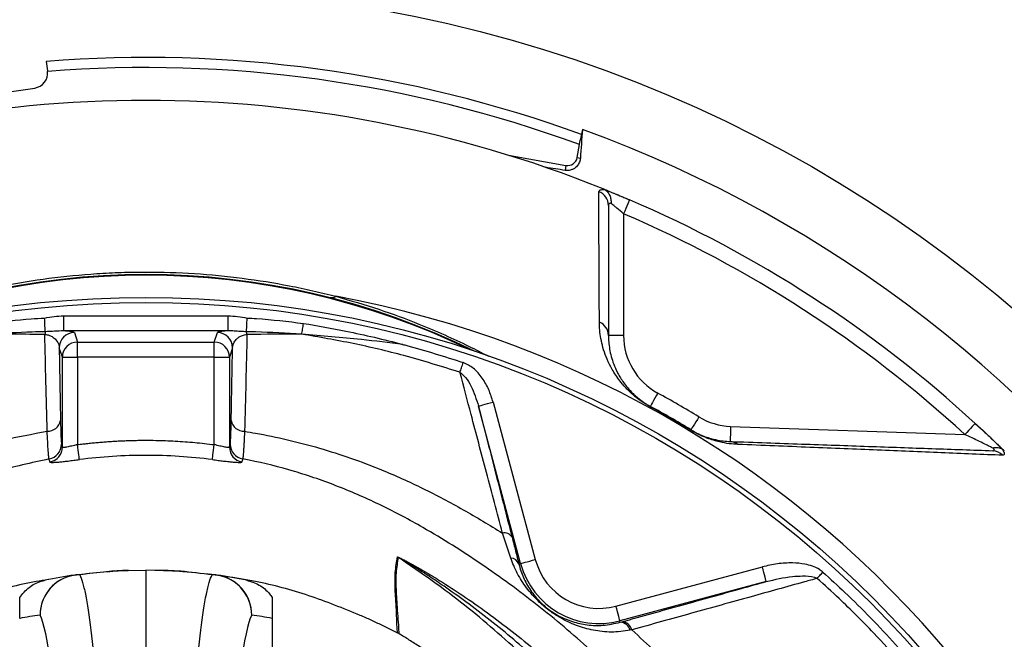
# Model space of a CAD drawing. Header units: millimetres. Extents: x 2138 to 3794, y 2155 to 3811.
# Tile 10 of 12: x 2916 to 3306, y 3255 to 3501. Entities that reach past the tile are written whole.
import ezdxf

# ---------------------------------------------------------------- set-up
doc = ezdxf.new("R2010")
doc.units = ezdxf.units.MM
doc.header["$LTSCALE"] = 2

msp = doc.modelspace()

# ---------------------------------------------------------------- linework, layer by layer
at = {"color": 7, "linetype": 'Continuous', "lineweight": 25}
for p, q in [((2926.03, 3484.23), (2926.59, 3480.49)), ((2864.18, 3465.1), (2921.54, 3473.67)), ((3138.54, 3457.29), (3137.69, 3453.05)), ((3137.38, 3451.28), (3137.69, 3453.05)), ((3136.47, 3446.15), (3137.38, 3451.28)), ((3109.32, 3447.05), (3132.03, 3443.04)), ((3136.47, 3446.15), (3137.74, 3445.93)), ((3132.03, 3443.04), (3131.68, 3441.07)), ((3147.38, 3433.5), (3157.23, 3429.41)), ((3154.86, 3423.89), (3154.86, 3375.67)), ((2933.03, 3377.52), (2933.03, 3383.51)), ((2933.03, 3383.51), (2998.13, 3383.51)), ((2998.13, 3377.52), (2998.13, 3383.51)), ((2998.13, 3377.52), (2933.03, 3377.52)), ((2937.24, 3376.81), (2938.48, 3373.09)), ((2992.68, 3373.09), (2993.92, 3376.81)), ((3154.86, 3375.67), (3148.86, 3375.67)), ((2932.48, 3367.1), (2931.24, 3370.82)), ((2938.48, 3367.1), (2938.48, 3373.09)), ((2938.48, 3373.09), (2992.68, 3373.09)), ((2992.68, 3367.1), (2992.68, 3373.09)), ((2999.92, 3370.82), (2998.68, 3367.1)), ((2932.48, 3331.46), (2932.48, 3367.1)), ((2932.48, 3367.1), (2938.48, 3367.1)), ((2938.48, 3367.1), (2938.48, 3332.45)), ((2992.68, 3367.1), (2938.48, 3367.1)), ((2992.68, 3332.45), (2992.68, 3367.1)), ((2992.68, 3367.1), (2998.68, 3367.1)), ((2998.68, 3367.1), (2998.68, 3331.46)), ((3114.07, 3285.38), (3097.37, 3347.72)), ((3103.16, 3349.27), (3119.86, 3286.94)), ((3197.28, 3339.69), (3290.12, 3336.45)), ((2932.14, 3332.66), (2932.48, 3331.46)), ((3110.19, 3287.53), (3106.84, 3297.45)), ((3113.36, 3285.19), (3114.07, 3285.38)), ((2958.74, 3282.67), (2965.58, 3282.79)), ((2965.58, 3282.79), (2965.58, 3061.21)), ((2972.42, 3282.67), (2965.58, 3282.79)), ((2972.55, 3282.43), (2965.58, 3282.79)), ((3151.84, 3268.48), (3209.84, 3284.02)), ((3211.39, 3278.23), (3153.39, 3262.68)), ((3015.58, 3263.62), (3015.58, 3235.58)), ((3153.55, 3262.1), (3153.39, 3262.68)), ((3153.55, 3262.1), (3154.28, 3262.3)), ((3065.78, 3257.62), (3065.37, 3257.84)), ((3158.11, 3259.09), (3157.43, 3258.95))]:
    msp.add_line(p, q, dxfattribs=at)
at = {"color": 7, "linetype": 'Continuous', "lineweight": 25, "flags": 128}
for points in [[(3157.23, 3429.41), (3157.18, 3429.3), (3157.05, 3428.99), (3156.83, 3428.48), (3156.54, 3427.79), (3156.18, 3426.96), (3155.77, 3426), (3155.32, 3424.97), (3154.86, 3423.89)], [(2925.71, 3377.17), (2925.69, 3377.59), (2925.66, 3378.1), (2925.63, 3378.71), (2925.6, 3379.39), (2925.56, 3380.13), (2925.52, 3380.92), (2925.48, 3381.74), (2925.44, 3382.58)], [(3005.45, 3377.17), (3005.47, 3377.59), (3005.5, 3378.1), (3005.53, 3378.71), (3005.56, 3379.39), (3005.6, 3380.13), (3005.64, 3380.92), (3005.68, 3381.74), (3005.72, 3382.58)], [(3027.36, 3376.2), (3027.43, 3376.63), (3027.51, 3377.11), (3027.59, 3377.61), (3027.67, 3378.15), (3027.76, 3378.71), (3027.85, 3379.28), (3027.95, 3379.87), (3028.04, 3380.47)], [(3090.03, 3361.13), (3090.17, 3361.53), (3090.32, 3361.96), (3090.47, 3362.43), (3090.63, 3362.91), (3090.8, 3363.41), (3090.97, 3363.92), (3091.14, 3364.45), (3091.32, 3364.97)], [(3168.37, 3352.87), (3167.81, 3351.84), (3167.27, 3350.86), (3166.77, 3349.95), (3166.33, 3349.15), (3165.97, 3348.5), (3165.71, 3348.01), (3165.54, 3347.71), (3165.49, 3347.61)], [(3097.37, 3347.72), (3097.5, 3347.76), (3097.84, 3347.85), (3098.38, 3347.99), (3099.1, 3348.18), (3099.97, 3348.42), (3100.97, 3348.69), (3102.04, 3348.97), (3103.16, 3349.27)], [(3165.49, 3347.61), (3165.48, 3347.61), (3165.48, 3347.6), (3165.48, 3347.59), (3165.47, 3347.58), (3165.46, 3347.56), (3165.44, 3347.53), (3165.43, 3347.51), (3165.41, 3347.47)], [(3184.68, 3343.45), (3184.08, 3342.45), (3183.49, 3341.49), (3182.95, 3340.6), (3182.48, 3339.83), (3182.09, 3339.19), (3181.81, 3338.71), (3181.63, 3338.42), (3181.57, 3338.32)], [(3197.28, 3339.69), (3197.24, 3338.52), (3197.2, 3337.39), (3197.16, 3336.36), (3197.13, 3335.45), (3197.1, 3334.7), (3197.08, 3334.15), (3197.07, 3333.81), (3197.07, 3333.69)], [(3294.18, 3340.87), (3294.1, 3340.78), (3293.87, 3340.53), (3293.49, 3340.12), (3292.99, 3339.57), (3292.37, 3338.9), (3291.67, 3338.14), (3290.91, 3337.31), (3290.12, 3336.45)], [(3294.18, 3340.87), (3297.27, 3338), (3305.71, 3329.94)], [(3181.57, 3338.32), (3181.57, 3338.32), (3181.56, 3338.32), (3181.56, 3338.31), (3181.55, 3338.29), (3181.54, 3338.27), (3181.52, 3338.25), (3181.51, 3338.22), (3181.49, 3338.19)], [(2939.23, 3326.52), (2939.21, 3326.71), (2939.16, 3327.1), (2939.09, 3327.67), (2938.99, 3328.41), (2938.88, 3329.29), (2938.75, 3330.28), (2938.62, 3331.35), (2938.48, 3332.45)], [(2991.92, 3326.52), (2991.95, 3326.71), (2992, 3327.1), (2992.07, 3327.67), (2992.17, 3328.41), (2992.28, 3329.29), (2992.41, 3330.28), (2992.54, 3331.35), (2992.68, 3332.45)], [(3114.07, 3285.38), (3114.2, 3285.42), (3114.54, 3285.51), (3115.08, 3285.65), (3115.8, 3285.85), (3116.68, 3286.08), (3117.67, 3286.35), (3118.75, 3286.64), (3119.86, 3286.94)], [(3211.39, 3278.23), (3211.36, 3278.35), (3211.27, 3278.7), (3211.12, 3279.24), (3210.93, 3279.96), (3210.7, 3280.83), (3210.43, 3281.83), (3210.14, 3282.9), (3209.84, 3284.02)], [(3231.57, 3279.49), (3231.82, 3279.78), (3232.09, 3280.07), (3232.36, 3280.37), (3232.64, 3280.69), (3232.93, 3281.01), (3233.22, 3281.33), (3233.52, 3281.66), (3233.82, 3281.99)], [(3153.39, 3262.68), (3153.35, 3262.81), (3153.26, 3263.15), (3153.12, 3263.69), (3152.92, 3264.42), (3152.69, 3265.29), (3152.42, 3266.28), (3152.14, 3267.36), (3151.84, 3268.48)]]:
    msp.add_lwpolyline(points, dxfattribs=at)
at = {"color": 7, "linetype": 'Continuous', "lineweight": 25}
for radius in [828, 788, 786.78, 767.7, 764, 759, 530, 408, 406]:
    msp.add_circle((2965.58, 2982.79), radius, dxfattribs=at)
for centre, radius, start, end in [((2965.58, 2982.79), 503, 69.9328, 94.51), ((2920.65, 3479.61), 6, 278.5, 6.3159), ((2965.58, 2982.79), 499, 69.8618, 94.4785), ((2965.58, 2982.79), 486, 68.1183, 111.8817), ((2965.58, 2982.79), 505.04, 290.0275, 69.9725), ((3132.7, 3446.82), 3.84, 260, 350), ((3143.03, 3427.14), 5.83, 0.4741, 69.9722), ((2965.58, 2982.79), 486, 47.4582, 66.7751), ((2965.58, 2982.79), 480, 47.4582, 66.7751), ((2965.58, 3104.79), 295, 63.7466, 116.2534), ((3038.84, 3394.61), 3.94, 258.3105, 299.9573), ((2965.58, 2982.79), 415.28, 280.4364, 79.5636), ((3143.05, 3375.63), 5.81, 0.4502, 67.5658), ((2935.11, 3374.97), 9.65, 166.7905, 173.1869), ((2937.24, 3370.81), 6, 90.0264, 179.9039), ((2993.92, 3370.81), 6, 0.0963, 89.9735), ((2996.06, 3374.97), 9.65, 6.8129, 13.2124), ((3180.86, 3375.67), 26, 180, 241.279), ((2938.48, 3367.09), 6, 90.0261, 179.9039), ((2992.68, 3367.09), 6, 0.0961, 89.9739), ((2965.58, 2982.79), 422, 58.721, 61.279), ((2965.58, 2982.79), 415.85, 58.721, 61.279), ((2965.58, 2982.79), 416, 58.721, 61.279), ((3198.18, 3365.67), 26, 238.721, 268), ((2926.62, 3342.96), 5.23, 268.3218, 349.7583), ((3004.54, 3342.96), 5.23, 190.2398, 271.6729), ((2926.14, 3332.67), 6, 280.4624, 359.9019), ((3005.02, 3332.67), 6, 180.0982, 259.5371), ((3196.87, 3328.51), 5.18, 51.1748, 87.7707), ((2926.48, 3331.47), 6, 280.4469, 359.8715), ((3004.68, 3331.47), 6, 180.1285, 259.5531), ((3300.91, 3324.54), 5.52, 41.9581, 87.7201), ((3107.54, 3293.83), 3.69, 32.5796, 100.9485), ((3062.4, 3282.62), 6.05, 58.2235, 61.8513), ((3109.86, 3283.77), 3.78, 22.1489, 85.0582), ((3145.08, 3293.69), 32.1, 195, 285), ((3145.08, 3293.69), 26.1, 195, 285), ((2959.02, 3266.67), 16, 91, 92.0426), ((2939.68, 3264.86), 16.03, 91.174, 179.6874), ((2939.63, 3264.96), 15.99, 98.1323, 180.0421), ((2965.58, 3082.79), 200, 98.1084, 101.4951), ((2938.93, 3269.82), 11.08, 87.8444, 98.098), ((2992.23, 3269.82), 11.08, 81.902, 92.1556), ((2991.48, 3264.86), 16.03, 0.3126, 88.826), ((2991.53, 3264.96), 15.99, 359.9579, 81.8677), ((2965.58, 3082.79), 200, 78.5049, 81.8916), ((2949.6, 3082.79), 184, 98.1084, 100.6535), ((2981.56, 3082.79), 184, 79.3465, 81.8916), ((3153.31, 3257.84), 4.27, 15.1584, 86.887), ((3153.96, 3258.03), 4.28, 14.3227, 85.7782)]:
    msp.add_arc(centre, radius, start, end, dxfattribs=at)
at = {"color": 8, "linetype": 'Continuous', "lineweight": 25}
msp.add_arc((2965.58, 3104.79), 294.73, 64.1486, 115.8514, dxfattribs=at)
at = {"color": 7, "linetype": 'Continuous', "lineweight": 25}
for centre, start_param, end_param in [((2922.16, 2862.79), 5.694974, 6.201119), ((3009, 2862.79), 0.082066, 0.588211)]:
    msp.add_ellipse(centre, major_axis=(0, 403.52), ratio=0.044737, start_param=start_param, end_param=end_param, dxfattribs=at)
for points in [[(2926.59, 3480.49), (2926.6, 3480.42), (2926.61, 3480.34), (2926.62, 3480.27)], [(3138.54, 3457.29), (3138.28, 3453.51), (3138.01, 3449.72), (3137.74, 3445.93)], [(3131.68, 3441.07), (3129.16, 3441.46), (3126.57, 3441.86), (3123.91, 3442.28)], [(3147.41, 3433.44), (3147.21, 3433.56), (3146.96, 3433.67), (3146.71, 3433.78)], [(3145.27, 3381), (3145.18, 3398.37), (3145.1, 3415.56), (3145.03, 3432.62)], [(3148.86, 3427.19), (3148.86, 3410.16), (3148.86, 3393.01), (3148.86, 3375.67)], [(3027.36, 3376.2), (3020.15, 3376.17), (3012.91, 3376.14), (3005.64, 3376.11)], [(2999.39, 3342.03), (2999.57, 3351.66), (2999.74, 3361.25), (2999.92, 3370.82)], [(2998.68, 3331.46), (2998.79, 3331.9), (2998.91, 3332.3), (2999.02, 3332.66)], [(2927.57, 3325.57), (2927.45, 3326.01), (2927.34, 3326.41), (2927.23, 3326.77)], [(2972.71, 3282.66), (2972.61, 3282.67), (2972.51, 3282.67), (2972.42, 3282.67)]]:
    msp.add_open_spline(points, degree=3, dxfattribs=at)
for points, knots in [([(3137.74, 3445.93), (3137.7, 3445.35), (3137.57, 3444.8), (3137.14, 3443.76), (3136.84, 3443.27), (3136.25, 3442.59), (3136.03, 3442.37), (3135.52, 3441.97), (3135.24, 3441.77), (3134.58, 3441.43), (3134.2, 3441.27), (3133.48, 3441.1), (3133.22, 3441.05), (3132.75, 3441.01), (3132.57, 3441), (3132.18, 3441.01), (3131.97, 3441.02), (3131.68, 3441.07)], [0, 0, 0, 0, 0.25, 0.25, 0.5, 0.5, 0.625, 0.625, 0.75, 0.75, 0.875, 0.875, 0.9375, 0.9375, 0.96875, 0.96875, 1, 1, 1, 1]), ([(3145.03, 3432.62), (3145.03, 3432.93), (3145.22, 3433.17), (3146.04, 3433.45), (3146.63, 3433.5), (3147.41, 3433.44)], [0, 0, 0, 0, 0.5, 0.5, 1, 1, 1, 1]), ([(3146.71, 3433.78), (3146.99, 3433.66), (3147.29, 3433.54), (3147.97, 3433.27), (3148.33, 3433.12), (3149.1, 3432.81), (3149.51, 3432.64), (3150.36, 3432.29), (3150.81, 3432.11), (3152.19, 3431.54), (3153.15, 3431.13), (3154.66, 3430.5), (3155.17, 3430.28), (3156.2, 3429.85), (3156.71, 3429.63), (3157.23, 3429.41)], [0, 0, 0, 0, 0.125, 0.125, 0.25, 0.25, 0.375, 0.375, 0.5, 0.5, 0.75, 0.75, 0.875, 0.875, 1, 1, 1, 1]), ([(3147.41, 3433.44), (3147.82, 3433.2), (3148.18, 3432.89), (3148.67, 3432.33), (3148.82, 3432.13), (3149.1, 3431.7), (3149.22, 3431.47), (3149.54, 3430.76), (3149.7, 3430.24), (3149.84, 3429.43), (3149.87, 3429.16), (3149.9, 3428.6), (3149.9, 3428.32), (3149.88, 3428.04)], [0, 0, 0, 0, 0.25, 0.25, 0.375, 0.375, 0.5, 0.5, 0.75, 0.75, 0.875, 0.875, 1, 1, 1, 1]), ([(3149.88, 3428.04), (3149.71, 3428.05), (3149.56, 3428.04), (3149.3, 3427.97), (3149.19, 3427.91), (3148.94, 3427.69), (3148.86, 3427.47), (3148.86, 3427.19)], [0, 0, 0, 0, 0.25, 0.25, 0.5, 0.5, 1, 1, 1, 1]), ([(3154.86, 3423.89), (3153.95, 3424.68), (3153.03, 3425.45), (3151.73, 3426.53), (3151.32, 3426.87), (3150.55, 3427.5), (3150.19, 3427.79), (3149.88, 3428.04)], [0, 0, 0, 0, 0.5, 0.5, 0.75, 0.75, 1, 1, 1, 1]), ([(2890.35, 3391.2), (2902.36, 3394.32), (2914.63, 3396.71), (2933.43, 3399.15), (2939.77, 3399.77), (2949.38, 3400.39), (2952.61, 3400.55), (2957.47, 3400.71), (2959.09, 3400.75), (2962.34, 3400.8), (2963.96, 3400.81), (2978.51, 3400.82), (2991.24, 3399.98), (3010.07, 3397.55), (3016.3, 3396.55), (3025.58, 3394.75), (3028.66, 3394.1), (3034.77, 3392.71), (3037.8, 3391.98), (3040.8, 3391.2)], [0, 0, 0, 0, 0.25, 0.25, 0.375, 0.375, 0.4375, 0.4375, 0.46875, 0.46875, 0.5, 0.5, 0.75, 0.75, 0.875, 0.875, 0.9375, 0.9375, 1, 1, 1, 1]), ([(2903.12, 3380.47), (2908.79, 3381.17), (2916.21, 3382.09), (2923.67, 3382.49), (2925.44, 3382.58)], [0, 0, 0, 0, 0.76355, 1, 1, 1, 1]), ([(2925.44, 3382.58), (2926.7, 3382.8), (2929.21, 3383.23), (2931.76, 3383.42), (2933.03, 3383.51)], [0, 0, 0, 0, 0.501177, 1, 1, 1, 1]), ([(2998.13, 3383.51), (2999.4, 3383.42), (3001.94, 3383.24), (3004.46, 3382.8), (3005.72, 3382.58)], [0, 0, 0, 0, 0.497982, 1, 1, 1, 1]), ([(3005.72, 3382.58), (3006.94, 3382.52), (3014.4, 3382.13), (3021.83, 3381.22), (3028.04, 3380.47)], [0, 0, 0, 0, 0.162937, 1, 1, 1, 1]), ([(3028.04, 3380.47), (3033.66, 3379.5), (3046.84, 3377.22), (3059.9, 3374.11), (3067.36, 3372.14), (3067.4, 3372.13)], [0, 0, 0, 0, 0.424994, 0.997098, 1, 1, 1, 1]), ([(3165.41, 3347.47), (3164.93, 3347.74), (3164.46, 3348.01), (3163.55, 3348.56), (3163.1, 3348.84), (3161.82, 3349.68), (3161.06, 3350.23), (3159.66, 3351.31), (3159.04, 3351.83), (3157.9, 3352.82), (3157.38, 3353.31), (3156.41, 3354.25), (3155.97, 3354.7), (3155.15, 3355.58), (3154.77, 3356.01), (3153.71, 3357.27), (3153.09, 3358.06), (3151.97, 3359.61), (3151.48, 3360.36), (3150.57, 3361.82), (3150.16, 3362.53), (3149.05, 3364.61), (3148.45, 3365.93), (3147.44, 3368.48), (3147.03, 3369.71), (3146.35, 3372.11), (3146.09, 3373.28), (3145.46, 3376.71), (3145.28, 3378.89), (3145.27, 3381)], [0, 0, 0, 0, 0.015625, 0.015625, 0.03125, 0.03125, 0.0625, 0.0625, 0.09375, 0.09375, 0.125, 0.125, 0.15625, 0.15625, 0.1875, 0.1875, 0.25, 0.25, 0.3125, 0.3125, 0.375, 0.375, 0.5, 0.5, 0.625, 0.625, 0.75, 0.75, 1, 1, 1, 1]), ([(2925.71, 3377.17), (2923.97, 3377.13), (2916.66, 3376.96), (2909.36, 3376.53), (2903.8, 3376.2)], [0, 0, 0, 0, 0.237772, 1, 1, 1, 1]), ([(2925.52, 3376.11), (2921.55, 3376.13), (2914.29, 3376.15), (2907.07, 3376.19), (2903.8, 3376.2)], [0, 0, 0, 0, 0.546931, 1, 1, 1, 1]), ([(2926.47, 3337.74), (2926.3, 3344.27), (2925.97, 3357.1), (2925.67, 3369.85), (2925.52, 3376.11)], [0, 0, 0, 0, 0.50918, 1, 1, 1, 1]), ([(2925.52, 3376.11), (2925.86, 3376.07), (2926.43, 3376), (2927.45, 3375.71), (2928.8, 3375.07), (2930.3, 3373.73), (2931.08, 3372.22), (2931.2, 3371.15), (2931.24, 3370.82)], [0, 0, 0, 0, 0.062871, 0.105693, 0.228992, 0.457722, 0.829414, 1, 1, 1, 1]), ([(2933.03, 3377.52), (2931.84, 3377.47), (2929.46, 3377.35), (2926.96, 3377.23), (2925.71, 3377.17)], [0, 0, 0, 0, 0.49904, 1, 1, 1, 1]), ([(2937.24, 3376.81), (2937.18, 3376.87), (2937.05, 3377), (2936.21, 3377.19), (2934.93, 3377.37), (2933.61, 3377.48), (2933.03, 3377.52)], [0, 0, 0, 0, 0.241363, 0.507947, 0.781172, 1, 1, 1, 1]), ([(2998.13, 3377.52), (2997.22, 3377.45), (2995.52, 3377.3), (2994.24, 3377.05), (2994.03, 3376.89), (2993.92, 3376.81)], [0, 0, 0, 0, 0.3575636, 0.6735949, 1, 1, 1, 1]), ([(3005.45, 3377.17), (3004.63, 3377.19), (3002.96, 3377.23), (3000.58, 3377.47), (2998.95, 3377.5), (2998.13, 3377.52)], [0, 0, 0, 0, 0.325335, 0.659459, 1, 1, 1, 1]), ([(2999.92, 3370.82), (2999.94, 3371.31), (3000.04, 3371.8), (3000.31, 3372.53), (3000.43, 3372.77), (3000.7, 3373.26), (3000.86, 3373.5), (3001.23, 3373.98), (3001.45, 3374.21), (3001.95, 3374.68), (3002.25, 3374.9), (3002.77, 3375.23), (3002.95, 3375.33), (3003.36, 3375.54), (3003.59, 3375.63), (3004.08, 3375.81), (3004.35, 3375.9), (3004.96, 3376.03), (3005.29, 3376.09), (3005.64, 3376.11)], [0, 0, 0, 0, 0.25, 0.25, 0.375, 0.375, 0.5, 0.5, 0.625, 0.625, 0.75, 0.75, 0.8125, 0.8125, 0.875, 0.875, 0.9375, 0.9375, 1, 1, 1, 1]), ([(3005.64, 3376.11), (3005.49, 3369.85), (3005.19, 3357.1), (3004.86, 3344.27), (3004.69, 3337.74)], [0, 0, 0, 0, 0.490815, 1, 1, 1, 1]), ([(3027.36, 3376.2), (3021.26, 3376.55), (3013.96, 3376.98), (3006.65, 3377.15), (3005.45, 3377.17)], [0, 0, 0, 0, 0.83609, 1, 1, 1, 1]), ([(3090.03, 3361.13), (3082.66, 3363.4), (3068.71, 3367.71), (3047.76, 3372.68), (3034.17, 3375.02), (3027.36, 3376.2)], [0, 0, 0, 0, 0.358679, 0.67891, 1, 1, 1, 1]), ([(3067.4, 3372.13), (3061.92, 3372.8), (3048.58, 3374.44), (3035.23, 3375.55), (3027.36, 3376.2)], [0, 0, 0, 0, 0.410861, 1, 1, 1, 1]), ([(3148.86, 3375.67), (3148.86, 3373.94), (3149, 3372.14), (3149.48, 3369.32), (3149.69, 3368.36), (3150.22, 3366.39), (3150.54, 3365.38), (3151.34, 3363.28), (3151.81, 3362.2), (3152.69, 3360.49), (3153.01, 3359.91), (3153.72, 3358.71), (3154.11, 3358.09), (3155, 3356.81), (3155.49, 3356.16), (3156.62, 3354.77), (3157.25, 3354.04), (3158.41, 3352.86), (3158.83, 3352.45), (3159.77, 3351.6), (3160.28, 3351.16), (3161.17, 3350.45), (3161.48, 3350.21), (3162.15, 3349.71), (3162.51, 3349.46), (3163.28, 3348.93), (3163.69, 3348.66), (3164.56, 3348.13), (3165.02, 3347.87), (3165.49, 3347.61)], [0, 0, 0, 0, 0.25, 0.25, 0.375, 0.375, 0.5, 0.5, 0.625, 0.625, 0.6875, 0.6875, 0.75, 0.75, 0.8125, 0.8125, 0.875, 0.875, 0.90625, 0.90625, 0.9375, 0.9375, 0.953125, 0.953125, 0.96875, 0.96875, 0.984375, 0.984375, 1, 1, 1, 1]), ([(2931.24, 3370.82), (2931.29, 3367.76), (2931.47, 3358.19), (2931.65, 3348.57), (2931.76, 3342.03)], [0, 0, 0, 0, 0.319499, 1, 1, 1, 1]), ([(3067.4, 3372.13), (3067.91, 3371.99), (3075.95, 3369.85), (3083.89, 3367.33), (3091.32, 3364.97)], [0, 0, 0, 0, 0.063467, 1, 1, 1, 1]), ([(3103.16, 3349.27), (3102.64, 3350.93), (3101.59, 3354.29), (3098.97, 3358.87), (3095.66, 3362.84), (3092.7, 3364.3), (3091.32, 3364.97)], [0, 0, 0, 0, 0.254961, 0.517386, 0.775934, 1, 1, 1, 1]), ([(3106.84, 3297.45), (3104.72, 3305.49), (3100.48, 3321.54), (3094.91, 3342.65), (3091.5, 3355.59), (3090.03, 3361.13)], [0, 0, 0, 0, 0.364122, 0.727927, 1, 1, 1, 1]), ([(3090.03, 3361.13), (3090.81, 3360.46), (3092.61, 3358.93), (3095.24, 3354.38), (3096.5, 3350.42), (3097.37, 3347.72)], [0, 0, 0, 0, 0.194552, 0.450243, 1, 1, 1, 1]), ([(3097.37, 3347.72), (3099.48, 3339.42), (3101.64, 3330.95), (3106.07, 3313.65), (3108.33, 3304.82), (3110.65, 3295.82)], [0, 0, 0, 0, 0.5, 0.5, 1, 1, 1, 1]), ([(2931.76, 3342.03), (2931.79, 3340.74), (2931.84, 3338.12), (2931.94, 3335.31), (2932.04, 3333.31), (2932.1, 3332.88), (2932.14, 3332.66)], [0, 0, 0, 0, 0.246301, 0.500378, 0.746212, 1, 1, 1, 1]), ([(2999.02, 3332.66), (2999.05, 3332.87), (2999.12, 3333.31), (2999.22, 3335.32), (2999.32, 3338.17), (2999.37, 3340.73), (2999.39, 3342.03)], [0, 0, 0, 0, 0.2509625, 0.5104322, 0.7515592, 1, 1, 1, 1]), ([(3294.18, 3340.87), (3295.26, 3339.88), (3296.32, 3338.89), (3298.4, 3336.95), (3299.43, 3335.98), (3300.93, 3334.55), (3301.43, 3334.08), (3302.38, 3333.16), (3302.84, 3332.72), (3303.74, 3331.85), (3304.17, 3331.43), (3304.98, 3330.64), (3305.36, 3330.27), (3305.71, 3329.94)], [0, 0, 0, 0, 0.25, 0.25, 0.5, 0.5, 0.625, 0.625, 0.75, 0.75, 0.875, 0.875, 1, 1, 1, 1]), ([(2927.23, 3326.77), (2927.18, 3326.9), (2927.13, 3327.24), (2927.02, 3328.31), (2926.96, 3329.05), (2926.83, 3330.93), (2926.76, 3332.05), (2926.66, 3333.99), (2926.62, 3334.68), (2926.55, 3336.14), (2926.51, 3336.92), (2926.47, 3337.74)], [0, 0, 0, 0, 0.25, 0.25, 0.5, 0.5, 0.75, 0.75, 0.875, 0.875, 1, 1, 1, 1]), ([(3004.69, 3337.74), (3004.61, 3336.11), (3004.54, 3334.65), (3004.43, 3332.72), (3004.4, 3332.12), (3004.33, 3331), (3004.3, 3330.48), (3004.2, 3329.07), (3004.14, 3328.33), (3004.05, 3327.52), (3004.03, 3327.29), (3003.98, 3326.95), (3003.95, 3326.83), (3003.93, 3326.77)], [0, 0, 0, 0, 0.25, 0.25, 0.375, 0.375, 0.5, 0.5, 0.75, 0.75, 0.875, 0.875, 1, 1, 1, 1]), ([(3004.69, 3337.74), (3006.13, 3337.5), (3016.12, 3335.83), (3034.45, 3331.5), (3056.54, 3323.81), (3075.41, 3315.25), (3091.4, 3306.83), (3101.7, 3300.58), (3106.84, 3297.45)], [0, 0, 0, 0, 0.039622, 0.274793, 0.50996, 0.673205, 0.836641, 1, 1, 1, 1]), ([(3200.11, 3332.55), (3199.05, 3332.59), (3197.94, 3332.68), (3195.53, 3332.99), (3194.25, 3333.22), (3192.08, 3333.72), (3191.32, 3333.93), (3189.69, 3334.42), (3188.82, 3334.71), (3187.41, 3335.25), (3186.92, 3335.44), (3185.92, 3335.87), (3185.4, 3336.1), (3184.33, 3336.62), (3183.76, 3336.91), (3182.63, 3337.52), (3182.06, 3337.84), (3181.49, 3338.19)], [0, 0, 0, 0, 0.25, 0.25, 0.5, 0.5, 0.625, 0.625, 0.75, 0.75, 0.8125, 0.8125, 0.875, 0.875, 0.9375, 0.9375, 1, 1, 1, 1]), ([(3181.57, 3338.32), (3182.1, 3338), (3182.63, 3337.7), (3183.4, 3337.29), (3183.66, 3337.16), (3184.16, 3336.91), (3184.4, 3336.79), (3185.11, 3336.46), (3185.56, 3336.26), (3186.42, 3335.91), (3186.83, 3335.75), (3188, 3335.32), (3188.71, 3335.1), (3190.03, 3334.72), (3190.65, 3334.57), (3192.38, 3334.18), (3193.41, 3334.02), (3195.33, 3333.78), (3196.22, 3333.72), (3197.07, 3333.69)], [0, 0, 0, 0, 0.0625, 0.0625, 0.09375, 0.09375, 0.125, 0.125, 0.1875, 0.1875, 0.25, 0.25, 0.375, 0.375, 0.5, 0.5, 0.75, 0.75, 1, 1, 1, 1]), ([(3301.23, 3331.07), (3300.82, 3331.27), (3300.39, 3331.49), (3299.52, 3331.92), (3299.07, 3332.14), (3297.72, 3332.81), (3296.78, 3333.26), (3294.9, 3334.17), (3293.95, 3334.63), (3292.04, 3335.54), (3291.09, 3335.99), (3290.12, 3336.45)], [0, 0, 0, 0, 0.125, 0.125, 0.25, 0.25, 0.5, 0.5, 0.75, 0.75, 1, 1, 1, 1]), ([(2938.48, 3332.45), (2938.09, 3332.36), (2937.71, 3332.26), (2936.97, 3332.08), (2936.59, 3331.99), (2935.88, 3331.82), (2935.54, 3331.74), (2934.89, 3331.6), (2934.58, 3331.53), (2934.02, 3331.43), (2933.77, 3331.39), (2933.32, 3331.33), (2933.13, 3331.31), (2932.66, 3331.3), (2932.49, 3331.35), (2932.48, 3331.46)], [0, 0, 0, 0, 0.125, 0.125, 0.25, 0.25, 0.375, 0.375, 0.5, 0.5, 0.625, 0.625, 0.75, 0.75, 1, 1, 1, 1]), ([(2938.48, 3332.45), (2939.17, 3332.54), (2940.55, 3332.71), (2942.63, 3332.95), (2944.72, 3333.16), (2946.8, 3333.36), (2948.88, 3333.53), (2950.97, 3333.69), (2953.05, 3333.82), (2955.14, 3333.93), (2957.22, 3334.02), (2959.31, 3334.09), (2961.4, 3334.15), (2963.49, 3334.18), (2966.18, 3334.19), (2969.46, 3334.16), (2973.34, 3334.05), (2977.22, 3333.88), (2981.09, 3333.63), (2984.96, 3333.31), (2988.82, 3332.93), (2991.4, 3332.61), (2992.68, 3332.45)], [0, 0, 0, 0, 0.038544, 0.07706, 0.115553, 0.154026, 0.192484, 0.230928, 0.269364, 0.307795, 0.346224, 0.384656, 0.423094, 0.461542, 0.500002, 0.571418, 0.642799, 0.714168, 0.785549, 0.856966, 0.928441, 1, 1, 1, 1]), ([(2998.68, 3331.46), (2998.68, 3331.4), (2998.63, 3331.37), (2998.47, 3331.31), (2998.34, 3331.3), (2998.03, 3331.31), (2997.84, 3331.33), (2997.39, 3331.39), (2997.14, 3331.43), (2996.58, 3331.53), (2996.28, 3331.6), (2995.62, 3331.74), (2995.28, 3331.82), (2994.57, 3331.98), (2994.2, 3332.07), (2993.45, 3332.26), (2993.07, 3332.36), (2992.68, 3332.45)], [0, 0, 0, 0, 0.125, 0.125, 0.25, 0.25, 0.375, 0.375, 0.5, 0.5, 0.625, 0.625, 0.75, 0.75, 0.875, 0.875, 1, 1, 1, 1]), ([(3197.07, 3333.69), (3206.86, 3333.35), (3216.24, 3333.02), (3234.44, 3332.39), (3243.25, 3332.08), (3260.44, 3331.48), (3268.81, 3331.19), (3285.21, 3330.61), (3293.24, 3330.33), (3301.13, 3330.06)], [0, 0, 0, 0, 0.25, 0.25, 0.5, 0.5, 0.75, 0.75, 1, 1, 1, 1]), ([(3305.02, 3328.23), (3297.08, 3328.56), (3288.99, 3328.89), (3272.46, 3329.57), (3264.03, 3329.92), (3246.7, 3330.63), (3237.82, 3331), (3219.46, 3331.75), (3209.99, 3332.14), (3200.11, 3332.55)], [0, 0, 0, 0, 0.25, 0.25, 0.5, 0.5, 0.75, 0.75, 1, 1, 1, 1]), ([(2991.92, 3326.52), (2983.18, 3327.64), (2974.4, 3328.2), (2956.76, 3328.2), (2947.98, 3327.64), (2939.23, 3326.52)], [0, 0, 0, 0, 0.5, 0.5, 1, 1, 1, 1]), ([(3301.13, 3330.06), (3301.31, 3330.05), (3301.46, 3330.06), (3301.69, 3330.14), (3301.76, 3330.2), (3301.78, 3330.39), (3301.73, 3330.51), (3301.54, 3330.77), (3301.4, 3330.92), (3301.23, 3331.07)], [0, 0, 0, 0, 0.25, 0.25, 0.5, 0.5, 0.75, 0.75, 1, 1, 1, 1]), ([(3304.99, 3330.55), (3304.74, 3330.71), (3304.47, 3330.84), (3303.9, 3331.05), (3303.59, 3331.12), (3302.94, 3331.21), (3302.61, 3331.23), (3302.1, 3331.2), (3301.93, 3331.19), (3301.58, 3331.14), (3301.4, 3331.11), (3301.23, 3331.07)], [0, 0, 0, 0, 0.25, 0.25, 0.5, 0.5, 0.75, 0.75, 0.875, 0.875, 1, 1, 1, 1]), ([(3304.99, 3330.55), (3305.2, 3330.18), (3305.37, 3329.85), (3305.6, 3329.26), (3305.66, 3329), (3305.67, 3328.6), (3305.62, 3328.45), (3305.39, 3328.26), (3305.23, 3328.22), (3305.02, 3328.23)], [0, 0, 0, 0, 0.25, 0.25, 0.5, 0.5, 0.75, 0.75, 1, 1, 1, 1]), ([(3305.71, 3329.94), (3305.59, 3330.05), (3305.46, 3330.17), (3305.22, 3330.38), (3305.1, 3330.47), (3304.99, 3330.55)], [0, 0, 0, 0, 0.5, 0.5, 1, 1, 1, 1]), ([(2927.57, 3325.57), (2927.58, 3325.52), (2927.66, 3325.48), (2927.98, 3325.43), (2928.21, 3325.42), (2928.65, 3325.42), (2928.81, 3325.42), (2929.17, 3325.44), (2929.37, 3325.45), (2930.01, 3325.49), (2930.49, 3325.52), (2931.56, 3325.62), (2932.16, 3325.68), (2933.42, 3325.82), (2934.08, 3325.89), (2935.14, 3326.01), (2935.5, 3326.06), (2936.23, 3326.15), (2936.6, 3326.19), (2937.71, 3326.33), (2938.47, 3326.42), (2939.23, 3326.52)], [0, 0, 0, 0, 0.125, 0.125, 0.25, 0.25, 0.3125, 0.3125, 0.375, 0.375, 0.5, 0.5, 0.625, 0.625, 0.75, 0.75, 0.8125, 0.8125, 0.875, 0.875, 1, 1, 1, 1]), ([(2991.92, 3326.52), (2992.69, 3326.42), (2993.45, 3326.33), (2994.95, 3326.14), (2995.68, 3326.05), (2996.73, 3325.93), (2997.07, 3325.89), (2997.74, 3325.82), (2998.07, 3325.78), (2999.02, 3325.68), (2999.6, 3325.62), (3000.67, 3325.52), (3001.16, 3325.48), (3002.01, 3325.43), (3002.37, 3325.42), (3002.81, 3325.42), (3002.94, 3325.42), (3003.17, 3325.43), (3003.26, 3325.44), (3003.49, 3325.48), (3003.58, 3325.52), (3003.59, 3325.57)], [0, 0, 0, 0, 0.125, 0.125, 0.25, 0.25, 0.3125, 0.3125, 0.375, 0.375, 0.5, 0.5, 0.625, 0.625, 0.75, 0.75, 0.8125, 0.8125, 0.875, 0.875, 1, 1, 1, 1]), ([(3003.93, 3326.77), (3003.86, 3326.54), (3003.75, 3326.16), (3003.64, 3325.73), (3003.59, 3325.57)], [0, 0, 0, 0, 0.622513, 1, 1, 1, 1]), ([(3110.65, 3295.82), (3111.13, 3293.97), (3112.08, 3290.26), (3112.93, 3286.89), (3113.36, 3285.19)], [0, 0, 0, 0, 0.4978061, 1, 1, 1, 1]), ([(3065.37, 3257.84), (3065.37, 3257.84), (3065.01, 3259.29), (3065.01, 3267.02), (3064.3, 3274.27), (3064.21, 3282.1), (3064.91, 3286.01), (3065.26, 3287.96)], [0, 0, 0, 0, 0.000002, 0.224038, 0.482641, 0.741299, 1, 1, 1, 1]), ([(3065.59, 3287.77), (3065.23, 3285.82), (3064.52, 3281.92), (3064.69, 3274.09), (3065.17, 3266.83), (3065.78, 3259.06), (3065.78, 3257.62), (3065.78, 3257.62)], [0, 0, 0, 0, 0.258568, 0.517112, 0.775632, 0.999998, 1, 1, 1, 1]), ([(3065.26, 3287.96), (3065.27, 3287.97), (3065.29, 3287.98), (3065.43, 3287.95), (3065.7, 3287.84), (3066.23, 3287.61), (3066.98, 3287.24), (3068.02, 3286.71), (3069.42, 3285.97), (3071.47, 3284.85), (3074.48, 3283.14), (3078.9, 3280.54), (3085.41, 3276.51), (3097.26, 3268.67), (3113.3, 3256.77), (3131.89, 3240.85), (3149.27, 3223.77), (3165.47, 3205.8), (3175.22, 3193.1), (3180.06, 3186.79)], [0, 0, 0, 0, 0.00149, 0.00326, 0.005623, 0.009364, 0.015824, 0.022557, 0.032281, 0.04649, 0.067432, 0.098497, 0.1448, 0.214049, 0.371366, 0.529123, 0.686997, 0.844475, 1, 1, 1, 1]), ([(3175.34, 3184.69), (3170.76, 3191.03), (3161.53, 3203.81), (3146.06, 3221.94), (3129.39, 3239.22), (3111.54, 3255.41), (3096.11, 3267.6), (3084.71, 3275.71), (3078.46, 3279.91), (3074.23, 3282.64), (3071.36, 3284.43), (3069.41, 3285.61), (3068.09, 3286.4), (3067.13, 3286.96), (3066.44, 3287.35), (3065.97, 3287.61), (3065.74, 3287.73), (3065.64, 3287.77), (3065.6, 3287.78), (3065.59, 3287.78), (3065.59, 3287.77), (3065.59, 3287.77)], [0, 0, 0, 0, 0.155835, 0.314091, 0.472711, 0.631278, 0.789462, 0.85913, 0.905635, 0.936735, 0.957589, 0.97162, 0.981095, 0.987523, 0.993436, 0.996554, 0.998227, 0.998767, 0.999234, 0.999647, 1, 1, 1, 1]), ([(3221.29, 3056.1), (3219.76, 3063.52), (3216.21, 3080.74), (3208.07, 3107.24), (3196.88, 3135.31), (3183.27, 3162.38), (3167.38, 3188.25), (3149.22, 3212.7), (3128.98, 3235.64), (3106.81, 3256.85), (3085.54, 3274.19), (3071.33, 3283.86), (3065.59, 3287.77)], [0, 0, 0, 0, 0.080026, 0.185802, 0.291954, 0.398106, 0.503881, 0.609802, 0.716102, 0.822402, 0.928322, 1, 1, 1, 1]), ([(3157.43, 3258.95), (3154.94, 3258.6), (3149.95, 3257.9), (3142.83, 3258.79), (3136.16, 3260.65), (3130.82, 3263.18), (3126.78, 3265.73), (3124.14, 3267.7), (3121.31, 3270.15), (3117.85, 3273.75), (3114.27, 3278.56), (3111.69, 3283.41), (3110.55, 3286.53), (3110.19, 3287.53)], [0, 0, 0, 0, 0.124492, 0.24928, 0.371719, 0.493535, 0.544785, 0.587964, 0.631179, 0.702898, 0.823014, 0.943415, 1, 1, 1, 1]), ([(3113.36, 3285.19), (3113.61, 3284.29), (3114.38, 3281.53), (3116.31, 3277.24), (3119.03, 3273.11), (3121.87, 3269.97), (3124.29, 3267.83), (3126.58, 3266.15), (3129.07, 3264.66), (3131.75, 3263.38), (3135.53, 3262), (3140.43, 3260.94), (3146.72, 3260.64), (3151.25, 3261.61), (3153.55, 3262.1)], [0, 0, 0, 0, 0.058642, 0.179736, 0.302836, 0.370582, 0.408899, 0.446992, 0.494605, 0.555186, 0.615933, 0.741021, 0.868811, 1, 1, 1, 1]), ([(3233.82, 3281.99), (3233.37, 3282.35), (3232.11, 3283.35), (3229.66, 3284.42), (3226.1, 3285.32), (3221.43, 3285.72), (3215.76, 3285.39), (3211.82, 3284.48), (3209.84, 3284.02)], [0, 0, 0, 0, 0.0691211, 0.1933503, 0.3181322, 0.5118902, 0.7558122, 1, 1, 1, 1]), ([(2937.37, 3280.79), (2941.22, 3281.28), (2946.61, 3281.96), (2953.63, 3282.44), (2956.98, 3282.61), (2958.39, 3282.66), (2958.44, 3282.66), (2958.45, 3282.66)], [0, 0, 0, 0, 0.501557, 0.701372, 0.900224, 0.979945, 1, 1, 1, 1]), ([(2958.74, 3282.67), (2958.51, 3282.66), (2957.81, 3282.64), (2954.12, 3282.46), (2948.02, 3282.01), (2942.96, 3281.36), (2939.35, 3280.89)], [0, 0, 0, 0, 0.102056, 0.300547, 0.500899, 1, 1, 1, 1]), ([(2991.81, 3280.89), (2987.61, 3281.43), (2981.61, 3282.19), (2975.11, 3282.56), (2972.65, 3282.66), (2972.47, 3282.67), (2972.42, 3282.67)], [0, 0, 0, 0, 0.582943, 0.834479, 0.950598, 1, 1, 1, 1]), ([(2972.71, 3282.66), (2972.77, 3282.66), (2972.97, 3282.65), (2975.67, 3282.55), (2982.71, 3282.15), (2989.23, 3281.35), (2993.79, 3280.79)], [0, 0, 0, 0, 0.047896, 0.162322, 0.413978, 1, 1, 1, 1]), ([(3050.53, 3264.84), (3043.77, 3267.58), (3030.26, 3273.05), (3010.22, 3278.44), (2996.95, 3280.27), (2990.9, 3281.1)], [0, 0, 0, 0, 0.352358, 0.704716, 1, 1, 1, 1]), ([(3233.82, 3281.99), (3236.75, 3279.31), (3246.74, 3270.15), (3262.88, 3253.5), (3281.48, 3231.49), (3298.46, 3208.21), (3313.3, 3184.51), (3326.05, 3160.58), (3336.9, 3136.61), (3346.14, 3112), (3353.42, 3088.33), (3356.96, 3072.75), (3358.56, 3065.71)], [0, 0, 0, 0, 0.046958, 0.160218, 0.273767, 0.387315, 0.500574, 0.603978, 0.707603, 0.811228, 0.914632, 1, 1, 1, 1]), ([(2926.81, 3278.98), (2925.26, 3278.75), (2916.51, 3277.44), (2900.91, 3272.98), (2887.39, 3267.55), (2880.63, 3264.84)], [0, 0, 0, 0, 0.097132, 0.548566, 1, 1, 1, 1]), ([(2915.58, 3271.96), (2916.72, 3273.36), (2919.02, 3276.15), (2922.86, 3278.09), (2925.16, 3278.64), (2925.72, 3278.78)], [0, 0, 0, 0, 0.430786, 0.861562, 1, 1, 1, 1]), ([(2939.35, 3280.89), (2939.73, 3280.16), (2940.11, 3279.15), (2940.68, 3277.22), (2940.87, 3276.5), (2941.24, 3274.94), (2941.43, 3274.09), (2942.36, 3269.5), (2943.09, 3264.77), (2944.52, 3253.21), (2945.22, 3246.39), (2946.07, 3236.5), (2946.24, 3234.46), (2946.58, 3230.26), (2946.75, 3228.09), (2947.24, 3221.42), (2947.57, 3216.73), (2947.88, 3211.79)], [0, 0, 0, 0, 0.125, 0.125, 0.1875, 0.1875, 0.25, 0.25, 0.5, 0.5, 0.75, 0.75, 0.8125, 0.8125, 0.875, 0.875, 1, 1, 1, 1]), ([(2983.27, 3211.79), (2983.59, 3216.73), (2983.92, 3221.42), (2984.41, 3228.11), (2984.58, 3230.27), (2984.92, 3234.47), (2985.09, 3236.5), (2985.94, 3246.33), (2986.64, 3253.15), (2988.06, 3264.72), (2988.8, 3269.48), (2989.73, 3274.09), (2989.92, 3274.94), (2990.29, 3276.51), (2990.48, 3277.22), (2991.05, 3279.15), (2991.43, 3280.16), (2991.81, 3280.89)], [0, 0, 0, 0, 0.125, 0.125, 0.1875, 0.1875, 0.25, 0.25, 0.5, 0.5, 0.75, 0.75, 0.8125, 0.8125, 0.875, 0.875, 1, 1, 1, 1]), ([(3005.44, 3278.78), (3007.16, 3278.24), (3010.62, 3277.18), (3013.87, 3274.35), (3015.24, 3272.43), (3015.58, 3271.96)], [0, 0, 0, 0, 0.431026, 0.862058, 1, 1, 1, 1]), ([(3154.28, 3262.3), (3162.15, 3264.5), (3177.89, 3268.89), (3196.95, 3274.2), (3208.13, 3277.32), (3211.39, 3278.23)], [0, 0, 0, 0, 0.414411, 0.82882, 1, 1, 1, 1]), ([(3231.57, 3279.49), (3229.9, 3279.03), (3221.17, 3276.61), (3204.53, 3271.99), (3181.7, 3265.65), (3165.97, 3261.28), (3158.11, 3259.09)], [0, 0, 0, 0, 0.0681501, 0.35549, 0.6778131, 1, 1, 1, 1]), ([(3211.39, 3278.23), (3214.83, 3279.04), (3219.57, 3280.17), (3225.99, 3280.51), (3229.38, 3280.39), (3231.21, 3279.64), (3231.57, 3279.49)], [0, 0, 0, 0, 0.51561, 0.712801, 0.944519, 1, 1, 1, 1]), ([(3355.58, 3065.08), (3353.99, 3072.07), (3350.48, 3087.53), (3343.25, 3111.02), (3334.07, 3135.44), (3323.29, 3159.22), (3310.13, 3183.86), (3294.18, 3209.04), (3275.2, 3234.37), (3256.96, 3255.04), (3242.16, 3269.85), (3234.48, 3276.84), (3231.57, 3279.49)], [0, 0, 0, 0, 0.085386, 0.188809, 0.292454, 0.396099, 0.499522, 0.625036, 0.75075, 0.876265, 0.953065, 1, 1, 1, 1]), ([(2915.58, 3263.62), (2915.58, 3263.78), (2915.58, 3263.94), (2915.58, 3264.21), (2915.58, 3264.33), (2915.58, 3264.65), (2915.58, 3264.81), (2915.58, 3265.25), (2915.58, 3265.48), (2915.58, 3265.88), (2915.58, 3266.05), (2915.58, 3266.37), (2915.58, 3266.52), (2915.58, 3266.93), (2915.58, 3267.16), (2915.58, 3267.59), (2915.58, 3267.79), (2915.58, 3268.34), (2915.58, 3268.65), (2915.58, 3269.23), (2915.58, 3269.49), (2915.58, 3270.2), (2915.58, 3270.61), (2915.58, 3271.34), (2915.58, 3271.67), (2915.58, 3271.96)], [0, 0, 0, 0, 0.007812, 0.007812, 0.015625, 0.015625, 0.03125, 0.03125, 0.0625, 0.0625, 0.09375, 0.09375, 0.125, 0.125, 0.1875, 0.1875, 0.25, 0.25, 0.375, 0.375, 0.5, 0.5, 0.75, 0.75, 1, 1, 1, 1]), ([(3015.58, 3271.96), (3015.58, 3271.66), (3015.58, 3271.34), (3015.58, 3270.61), (3015.58, 3270.2), (3015.58, 3269.48), (3015.58, 3269.22), (3015.58, 3268.65), (3015.58, 3268.33), (3015.58, 3267.79), (3015.58, 3267.59), (3015.58, 3267.16), (3015.58, 3266.92), (3015.58, 3266.51), (3015.58, 3266.37), (3015.58, 3266.05), (3015.58, 3265.87), (3015.58, 3265.47), (3015.58, 3265.24), (3015.58, 3264.8), (3015.58, 3264.64), (3015.58, 3264.32), (3015.58, 3264.2), (3015.58, 3263.93), (3015.58, 3263.78), (3015.58, 3263.62)], [0, 0, 0, 0, 0.25, 0.25, 0.5, 0.5, 0.625, 0.625, 0.75, 0.75, 0.8125, 0.8125, 0.875, 0.875, 0.90625, 0.90625, 0.9375, 0.9375, 0.96875, 0.96875, 0.984375, 0.984375, 0.992187, 0.992187, 1, 1, 1, 1]), ([(3065.37, 3257.84), (3064.67, 3258.19), (3063.27, 3258.89), (3061.17, 3259.92), (3059.05, 3260.93), (3056.93, 3261.93), (3054.81, 3262.92), (3052.67, 3263.89), (3051.24, 3264.52), (3050.53, 3264.84)], [0, 0, 0, 0, 0.142816, 0.285635, 0.428463, 0.571306, 0.714172, 0.857068, 1, 1, 1, 1]), ([(3215.58, 3039.21), (3215.43, 3040.06), (3215.12, 3041.77), (3214.64, 3044.33), (3214.13, 3046.88), (3213.61, 3049.43), (3213.06, 3051.98), (3212.5, 3054.52), (3211.91, 3057.06), (3211.3, 3059.59), (3210.67, 3062.12), (3210.02, 3064.64), (3209.35, 3067.16), (3208.66, 3069.67), (3206.64, 3076.79), (3202.96, 3088.41), (3196.98, 3104.32), (3190.15, 3119.9), (3182.49, 3135.12), (3174.02, 3149.93), (3164.77, 3164.28), (3154.76, 3178.12), (3144, 3191.43), (3132.54, 3204.16), (3120.41, 3216.26), (3107.64, 3227.7), (3097.45, 3235.89), (3090.25, 3241.28), (3086.28, 3244.17), (3082.26, 3246.98), (3078.2, 3249.74), (3074.1, 3252.43), (3069.97, 3255.07), (3067.17, 3256.77), (3065.78, 3257.62)], [0, 0, 0, 0, 0.009539, 0.019075, 0.02861, 0.038144, 0.047677, 0.057211, 0.066746, 0.076283, 0.085822, 0.095364, 0.104909, 0.114459, 0.124013, 0.186218, 0.248355, 0.310652, 0.373016, 0.435522, 0.497964, 0.560535, 0.623167, 0.685915, 0.748593, 0.811367, 0.874209, 0.892205, 0.910185, 0.928154, 0.946115, 0.964074, 0.982034, 1, 1, 1, 1])]:
    msp.add_open_spline(points, degree=3, knots=knots, dxfattribs=at)
at = {"color": 8, "linetype": 'Continuous', "lineweight": 25}
for points, knots in [([(3040.8, 3391.2), (3046.56, 3389.54), (3058.06, 3386.23), (3072.38, 3380.89), (3084.13, 3375.91), (3093.43, 3371.56), (3098.75, 3368.8), (3101.31, 3367.48)], [0, 0, 0, 0, 0.247645, 0.495204, 0.667366, 0.839883, 1, 1, 1, 1]), ([(2834.53, 3303.45), (2836.88, 3304.85), (2844.99, 3309.68), (2858.59, 3316.59), (2875.36, 3323.98), (2891.93, 3329.8), (2908.96, 3334.55), (2920.63, 3336.67), (2926.47, 3337.74)], [0, 0, 0, 0, 0.083129, 0.286756, 0.463216, 0.639677, 0.819838, 1, 1, 1, 1]), ([(2927.23, 3326.77), (2920.22, 3325.24), (2906.18, 3322.19), (2885.82, 3314.98), (2865.18, 3305.2), (2848.29, 3295.58), (2838.19, 3288.66), (2835.08, 3286.54)], [0, 0, 0, 0, 0.212316, 0.425192, 0.637522, 0.888477, 1, 1, 1, 1]), ([(3163.08, 2749.4), (3165.36, 2751.32), (3174.2, 2758.73), (3188.13, 2773.28), (3204.73, 2792.85), (3219.67, 2813.95), (3232.9, 2836.38), (3244.29, 2860.04), (3253.7, 2884.55), (3261.02, 2909.77), (3266.16, 2935.55), (3269.1, 2961.73), (3269.8, 2988.06), (3268.22, 3014.2), (3264.22, 3039.92), (3258.04, 3065.11), (3249.98, 3089.77), (3239.94, 3114.75), (3227.87, 3139.93), (3213.55, 3165.08), (3197.51, 3189.16), (3180.11, 3211.62), (3161.48, 3232.38), (3141.79, 3251.47), (3120.82, 3269.19), (3098.67, 3285.35), (3078.01, 3298.39), (3059.06, 3308.53), (3042.06, 3316), (3024.52, 3322.08), (3011.68, 3325.3), (3004.78, 3326.61), (3003.93, 3326.77)], [0, 0, 0, 0, 0.012243, 0.047476, 0.082711, 0.117826, 0.153727, 0.189755, 0.225782, 0.261682, 0.297697, 0.333847, 0.369988, 0.405992, 0.441442, 0.477007, 0.512617, 0.548131, 0.58774, 0.627448, 0.667153, 0.706756, 0.744251, 0.781886, 0.819565, 0.857192, 0.89468, 0.920099, 0.945599, 0.971072, 0.996452, 1, 1, 1, 1]), ([(3158.11, 3259.09), (3164.32, 3253.36), (3176.74, 3241.89), (3194.97, 3222.03), (3212.85, 3199.75), (3229.89, 3174.82), (3245.05, 3148.71), (3257.83, 3122.41), (3268.42, 3096.15), (3276.9, 3070.09), (3283.38, 3043.46), (3287.59, 3016.21), (3289.27, 2988.47), (3288.53, 2960.45), (3285.41, 2932.6), (3279.95, 2905.19), (3272.16, 2878.4), (3262.17, 2852.38), (3250.06, 2827.27), (3236.01, 2803.46), (3220.11, 2781.1), (3202.52, 2760.27), (3183.5, 2740.93), (3169.6, 2729.48), (3162.73, 2723.82)], [0, 0, 0, 0, 0.041388, 0.082778, 0.131939, 0.181238, 0.230544, 0.279714, 0.324365, 0.369142, 0.413871, 0.458456, 0.504049, 0.549815, 0.595591, 0.641196, 0.686556, 0.732077, 0.777599, 0.822959, 0.867334, 0.91186, 0.956385, 1, 1, 1, 1])]:
    msp.add_open_spline(points, degree=3, knots=knots, dxfattribs=at)

doc.saveas('drawing.dxf')
